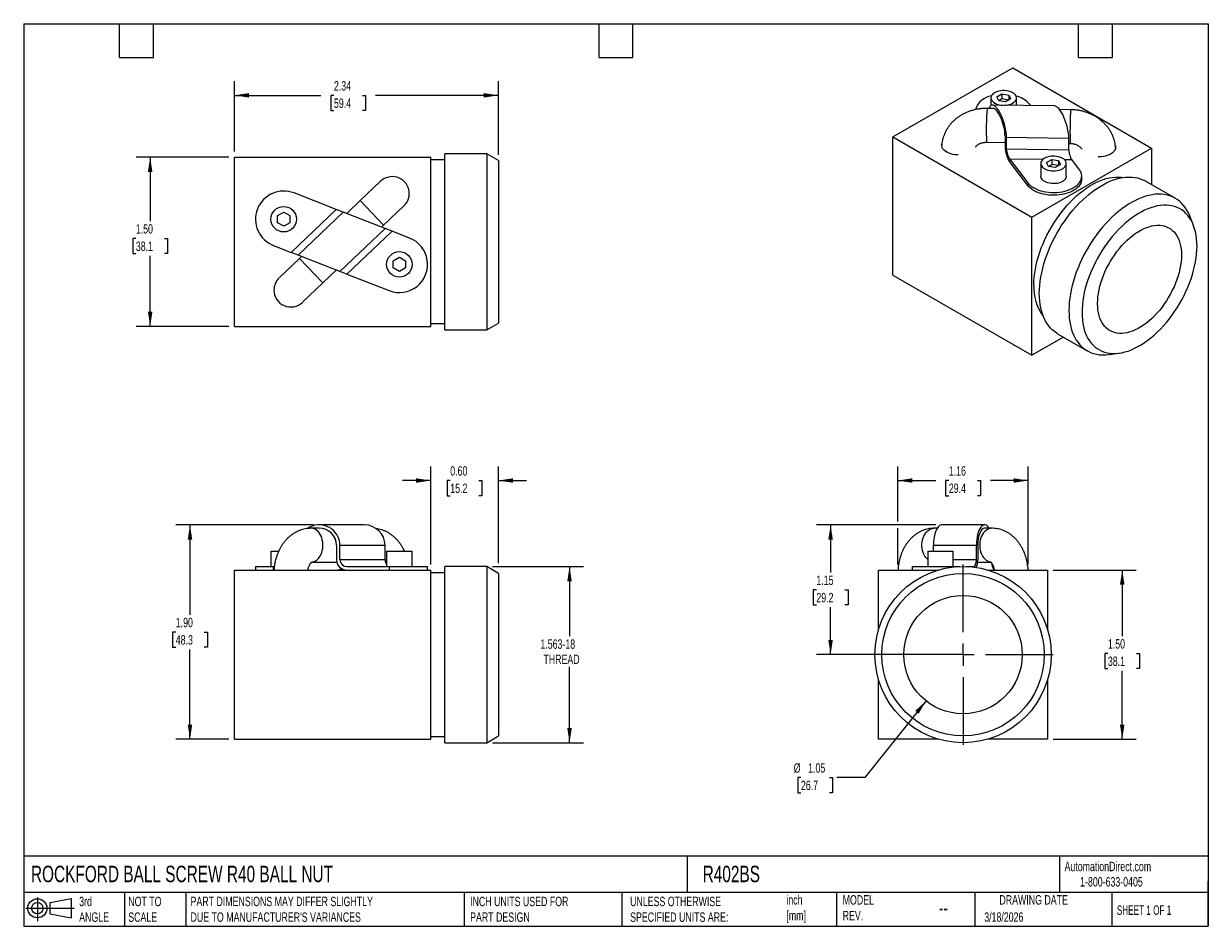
# Model space of a CAD drawing. Header units: inches. Extents: x 0.2 to 10.8, y 0.2 to 8.2.
import ezdxf

# ---------------------------------------------------------------- set-up
doc = ezdxf.new("R2010")
doc.units = ezdxf.units.IN
doc.header["$MEASUREMENT"] = 0
doc.linetypes.add('SLD-Center', pattern=[0.75, 0.6, -0.05, 0.05, -0.05])
doc.linetypes.add('SLD-Solid', pattern=[0])
doc.layers.add('CENTER', color=40, linetype='SLD-Center')
doc.layers.add('SLD-DEFPOINTS', color=7, linetype='Continuous')
doc.layers.add('DIMENSIONS', color=140, linetype='SLD-Solid', lineweight=25)
doc.layers.add('TEXT', color=140, linetype='SLD-Solid', lineweight=25)
doc.styles.add('SLDTEXTSTYLE0', font='TXT', dxfattribs={"width": 0.7})
doc.styles.add('SLDTEXTSTYLE1', font='TXT', dxfattribs={"width": 0.65})
doc.dimstyles.new('SLDDIMSTYLE0', dxfattribs={"dimtxt": 0.084961, "dimasz": 0.13, "dimexe": 0, "dimexo": 0.0625, "dimgap": 0.02124, "dimtad": 0, "dimtih": 1, "dimtoh": 1, "dimrnd": 1e-09, "dimzin": 0, "dimdsep": 46, "dimtxsty": 'SLDTEXTSTYLE0', "dimsah": 1, "dimcen": 0.09, "dimadec": 0, "dimazin": 0, "dimtfac": 1, "dimtmove": 0, "dimatfit": 0, "dimfxl": 0, "dimfrac": 2, "dimtolj": 1, "dimtzin": 12, "dimarcsym": 0})
doc.dimstyles.new('SLDDIMSTYLE1', dxfattribs={"dimtxt": 0.084961, "dimasz": 0.13, "dimexe": 0, "dimexo": 0.0625, "dimgap": 0.02124, "dimtad": 0, "dimtih": 1, "dimtoh": 1, "dimrnd": 1e-09, "dimzin": 12, "dimdsep": 46, "dimtxsty": 'SLDTEXTSTYLE0', "dimsah": 1, "dimcen": 0.09, "dimadec": 0, "dimazin": 3, "dimtfac": 1, "dimtofl": 0, "dimtmove": 0, "dimatfit": 3, "dimfxl": 0, "dimfrac": 2, "dimtolj": 1, "dimtzin": 12, "dimarcsym": 0})
doc.dimstyles.new('SLDDIMSTYLE2', dxfattribs={"dimtxt": 0.084961, "dimasz": 0.13, "dimexe": 0, "dimexo": 0.0625, "dimgap": 0.02124, "dimtad": 0, "dimtih": 1, "dimtoh": 1, "dimrnd": 1e-09, "dimzin": 4, "dimdsep": 46, "dimtxsty": 'SLDTEXTSTYLE0', "dimsah": 1, "dimcen": 0.09, "dimadec": 0, "dimazin": 1, "dimtfac": 1, "dimtofl": 0, "dimtmove": 0, "dimatfit": 3, "dimfxl": 0, "dimfrac": 2, "dimtolj": 1, "dimtzin": 12, "dimarcsym": 0})
doc.dimstyles.new('SLDDIMSTYLE3', dxfattribs={"dimtxt": 0.084961, "dimasz": 0.13, "dimexe": 0, "dimexo": 0.0625, "dimgap": 0.02124, "dimtad": 0, "dimtih": 1, "dimtoh": 1, "dimrnd": 1e-09, "dimzin": 12, "dimdsep": 46, "dimtxsty": 'SLDTEXTSTYLE0', "dimsah": 1, "dimcen": 0, "dimadec": 0, "dimazin": 3, "dimtfac": 1, "dimtofl": 0, "dimtmove": 0, "dimatfit": 3, "dimfxl": 0, "dimfrac": 2, "dimtolj": 1, "dimtzin": 12, "dimarcsym": 0})

# ---------------------------------------------------------------- blocks, each defined once
blk = doc.blocks.new('Block11')
at = {"color": 7, "linetype": 'SLD-Solid', "lineweight": 18}
for p, q in [((0, 0.113), (0.428, 0.113)), ((0.102, 0.209), (0.102, 0)), ((0.216, 0.164), (0.401, 0.198)), ((0.216, 0.063), (0.216, 0.164)), ((0.401, 0.198), (0.401, 0.029)), ((0.216, 0.063), (0.401, 0.029))]:
    blk.add_line(p, q, dxfattribs=at)
for radius in [0.0846, 0.0506]:
    blk.add_circle((0.102, 0.113), radius, dxfattribs=at)
blk = doc.blocks.new('Block12')
at = {"layer": 'SLD-DEFPOINTS'}
blk.add_blockref('Block11', (0, 0), dxfattribs=at)
blk = doc.blocks.new('_D')
at = {"layer": 'DIMENSIONS'}
for p, q in [((3.858, 3.458), (3.858, 4.326)), ((4.458, 3.468), (4.458, 4.326)), ((3.858, 4.201), (3.608, 4.201)), ((4.031, 4.201), (4.003, 4.201)), ((4.003, 4.201), (4.003, 4.066)), ((4.284, 4.201), (4.312, 4.201)), ((4.312, 4.201), (4.312, 4.066)), ((4.458, 4.201), (4.708, 4.201)), ((4.003, 4.066), (4.031, 4.066)), ((4.312, 4.066), (4.284, 4.066))]:
    blk.add_line(p, q, dxfattribs=at)
for points in [[(3.858, 4.201), (3.728, 4.221), (3.728, 4.181)], [(4.458, 4.201), (4.588, 4.181), (4.588, 4.221)]]:
    blk.add_solid(points, dxfattribs=at)
at = {"layer": 'DIMENSIONS', "char_height": 0.0833, "attachment_point": 1, "style": 'SLDTEXTSTYLE0'}
for s, insert in [('0.60', (4.031, 4.328)), ('15.2', (4.031, 4.174))]:
    blk.add_mtext(s, dxfattribs=dict(at, insert=insert))
blk = doc.blocks.new('_D_1')
at = {"layer": 'DIMENSIONS'}
for p, q in [((4.404, 3.438), (5.213, 3.438)), ((5.088, 3.438), (5.088, 2.821)), ((5.088, 1.877), (5.088, 2.551)), ((4.404, 1.877), (5.213, 1.877))]:
    blk.add_line(p, q, dxfattribs=at)
for points in [[(5.088, 3.438), (5.068, 3.308), (5.108, 3.308)], [(5.088, 1.877), (5.108, 2.007), (5.068, 2.007)]]:
    blk.add_solid(points, dxfattribs=at)
at = {"layer": 'DIMENSIONS', "char_height": 0.0833, "attachment_point": 1, "style": 'SLDTEXTSTYLE0'}
for s, insert in [('1.563-18', (4.83, 2.793)), ('THREAD', (4.857, 2.658))]:
    blk.add_mtext(s, dxfattribs=dict(at, insert=insert))
blk = doc.blocks.new('_D_2')
at = {"layer": 'DIMENSIONS'}
for p, q in [((2.818, 3.808), (1.599, 3.808)), ((1.724, 3.808), (1.724, 3.012)), ((1.598, 2.858), (1.569, 2.858)), ((1.569, 2.858), (1.569, 2.723)), ((1.85, 2.858), (1.879, 2.858)), ((1.879, 2.858), (1.879, 2.723)), ((1.569, 2.723), (1.598, 2.723)), ((1.724, 1.908), (1.724, 2.704)), ((1.879, 2.723), (1.85, 2.723)), ((2.068, 1.908), (1.599, 1.908))]:
    blk.add_line(p, q, dxfattribs=at)
for points in [[(1.724, 3.808), (1.704, 3.678), (1.744, 3.678)], [(1.724, 1.908), (1.744, 2.038), (1.704, 2.038)]]:
    blk.add_solid(points, dxfattribs=at)
at = {"layer": 'DIMENSIONS', "char_height": 0.0833, "attachment_point": 1, "style": 'SLDTEXTSTYLE0'}
for s, insert in [('1.90', (1.598, 2.984)), ('48.3', (1.598, 2.83))]:
    blk.add_mtext(s, dxfattribs=dict(at, insert=insert))
blk = doc.blocks.new('_D_3')
at = {"layer": 'DIMENSIONS'}
for p, q in [((8.336, 3.808), (7.277, 3.808)), ((7.402, 3.808), (7.402, 3.387)), ((7.276, 3.233), (7.247, 3.233)), ((7.247, 3.233), (7.247, 3.098)), ((7.528, 3.233), (7.557, 3.233)), ((7.557, 3.233), (7.557, 3.098)), ((7.247, 3.098), (7.276, 3.098)), ((7.402, 2.658), (7.402, 3.079)), ((7.557, 3.098), (7.528, 3.098)), ((8.526, 2.658), (7.277, 2.658))]:
    blk.add_line(p, q, dxfattribs=at)
for points in [[(7.402, 3.808), (7.382, 3.678), (7.422, 3.678)], [(7.402, 2.658), (7.422, 2.788), (7.382, 2.788)]]:
    blk.add_solid(points, dxfattribs=at)
at = {"layer": 'DIMENSIONS', "char_height": 0.0833, "attachment_point": 1, "style": 'SLDTEXTSTYLE0'}
for s, insert in [('1.15', (7.276, 3.359)), ('29.2', (7.276, 3.205))]:
    blk.add_mtext(s, dxfattribs=dict(at, insert=insert))
blk = doc.blocks.new('_D_4')
at = {"layer": 'DIMENSIONS'}
for p, q in [((9.376, 3.408), (10.112, 3.408)), ((9.987, 3.408), (9.987, 2.823)), ((9.86, 2.669), (9.832, 2.669)), ((9.832, 2.669), (9.832, 2.534)), ((10.113, 2.669), (10.141, 2.669)), ((10.141, 2.669), (10.141, 2.534)), ((9.832, 2.534), (9.86, 2.534)), ((10.141, 2.534), (10.113, 2.534)), ((9.987, 1.908), (9.987, 2.515)), ((9.376, 1.908), (10.112, 1.908))]:
    blk.add_line(p, q, dxfattribs=at)
for points in [[(9.987, 3.408), (9.967, 3.278), (10.007, 3.278)], [(9.987, 1.908), (10.007, 2.038), (9.967, 2.038)]]:
    blk.add_solid(points, dxfattribs=at)
at = {"layer": 'DIMENSIONS', "char_height": 0.0833, "attachment_point": 1, "style": 'SLDTEXTSTYLE0'}
for s, insert in [('1.50', (9.86, 2.795)), ('38.1', (9.86, 2.641))]:
    blk.add_mtext(s, dxfattribs=dict(at, insert=insert))
blk = doc.blocks.new('_D_5')
at = {"layer": 'DIMENSIONS'}
for p, q in [((8.248, 2.248), (7.706, 1.569)), ((7.139, 1.569), (7.111, 1.569)), ((7.111, 1.569), (7.111, 1.434)), ((7.392, 1.569), (7.42, 1.569)), ((7.42, 1.569), (7.42, 1.434)), ((7.706, 1.569), (7.456, 1.569)), ((7.111, 1.434), (7.139, 1.434)), ((7.42, 1.434), (7.392, 1.434))]:
    blk.add_line(p, q, dxfattribs=at)
blk.add_solid([(8.248, 2.248), (8.152, 2.159), (8.183, 2.134)], dxfattribs=at)
at = {"layer": 'DIMENSIONS', "char_height": 0.0833, "attachment_point": 1, "style": 'SLDTEXTSTYLE0'}
for s, insert in [('%%c', (7.075, 1.695)), ('1.05', (7.203, 1.695)), ('26.7', (7.139, 1.541))]:
    blk.add_mtext(s, dxfattribs=dict(at, insert=insert))
blk = doc.blocks.new('_D_6')
at = {"layer": 'DIMENSIONS'}
for p, q in [((7.998, 3.838), (7.998, 4.326)), ((9.154, 3.458), (9.154, 4.326)), ((7.998, 4.201), (8.335, 4.201)), ((8.45, 4.201), (8.422, 4.201)), ((8.422, 4.201), (8.422, 4.066)), ((8.703, 4.201), (8.731, 4.201)), ((8.731, 4.201), (8.731, 4.066)), ((9.154, 4.201), (8.818, 4.201)), ((8.422, 4.066), (8.45, 4.066)), ((8.731, 4.066), (8.703, 4.066)), ((7.998, 3.458), (7.998, 3.778))]:
    blk.add_line(p, q, dxfattribs=at)
for points in [[(7.998, 4.201), (8.128, 4.181), (8.128, 4.221)], [(9.154, 4.201), (9.024, 4.221), (9.024, 4.181)]]:
    blk.add_solid(points, dxfattribs=at)
at = {"layer": 'DIMENSIONS', "char_height": 0.0833, "attachment_point": 1, "style": 'SLDTEXTSTYLE0'}
for s, insert in [('1.16', (8.45, 4.328)), ('29.4', (8.45, 4.174))]:
    blk.add_mtext(s, dxfattribs=dict(at, insert=insert))
blk = doc.blocks.new('SW_CENTERMARKSYMBOL_0')
at = {"layer": 'CENTER', "color": 0}
for p, q in [((0, 0.2), (0, 0.8805)), ((-0.2, 0), (-0.8805, 0)), ((0, 0), (-0.1, 0)), ((0, 0), (0, 0.1)), ((0, 0), (0, -0.1)), ((0, 0), (0.1, 0)), ((0.2, 0), (0.8805, 0)), ((0, -0.2), (0, -0.8805))]:
    blk.add_line(p, q, dxfattribs=at)
blk = doc.blocks.new('_D_7')
at = {"layer": 'DIMENSIONS'}
for p, q in [((2.068, 7.067), (1.246, 7.067)), ((1.371, 7.067), (1.371, 6.501)), ((1.244, 6.347), (1.216, 6.347)), ((1.216, 6.347), (1.216, 6.212)), ((1.497, 6.347), (1.525, 6.347)), ((1.525, 6.347), (1.525, 6.212)), ((1.216, 6.212), (1.244, 6.212)), ((1.525, 6.212), (1.497, 6.212)), ((1.371, 5.567), (1.371, 6.193)), ((2.068, 5.567), (1.246, 5.567))]:
    blk.add_line(p, q, dxfattribs=at)
for points in [[(1.371, 7.067), (1.351, 6.937), (1.391, 6.937)], [(1.371, 5.567), (1.391, 5.697), (1.351, 5.697)]]:
    blk.add_solid(points, dxfattribs=at)
at = {"layer": 'DIMENSIONS', "char_height": 0.0833, "attachment_point": 1, "style": 'SLDTEXTSTYLE0'}
for s, insert in [('1.50', (1.244, 6.473)), ('38.1', (1.244, 6.319))]:
    blk.add_mtext(s, dxfattribs=dict(at, insert=insert))
blk = doc.blocks.new('_D_8')
at = {"layer": 'DIMENSIONS'}
for p, q in [((2.118, 7.117), (2.118, 7.74)), ((4.458, 7.088), (4.458, 7.74)), ((2.118, 7.615), (2.885, 7.615)), ((3, 7.615), (2.972, 7.615)), ((2.972, 7.615), (2.972, 7.48)), ((3.253, 7.615), (3.281, 7.615)), ((3.281, 7.615), (3.281, 7.48)), ((4.458, 7.615), (3.368, 7.615)), ((2.972, 7.48), (3, 7.48)), ((3.281, 7.48), (3.253, 7.48))]:
    blk.add_line(p, q, dxfattribs=at)
for points in [[(2.118, 7.615), (2.248, 7.595), (2.248, 7.635)], [(4.458, 7.615), (4.328, 7.635), (4.328, 7.595)]]:
    blk.add_solid(points, dxfattribs=at)
at = {"layer": 'DIMENSIONS', "char_height": 0.0833, "attachment_point": 1, "style": 'SLDTEXTSTYLE0'}
for s, insert in [('2.34', (3, 7.741)), ('59.4', (3, 7.587))]:
    blk.add_mtext(s, dxfattribs=dict(at, insert=insert))

msp = doc.modelspace()

# ---------------------------------------------------------------- linework, layer by layer
for p, q in [((7.955, 7.246), (9.016, 7.858)), ((9.016, 7.858), (10.246, 7.148)), ((8.823, 7.592), (8.823, 7.525)), ((8.875, 7.602), (8.92, 7.627)), ((8.892, 7.566), (8.875, 7.602)), ((8.92, 7.583), (8.892, 7.566)), ((8.953, 7.557), (8.892, 7.566)), ((8.92, 7.627), (8.981, 7.618)), ((8.92, 7.627), (8.92, 7.583)), ((8.981, 7.573), (8.92, 7.583)), ((8.997, 7.583), (8.953, 7.557)), ((8.981, 7.618), (8.997, 7.583)), ((8.981, 7.618), (8.981, 7.573)), ((9.049, 7.525), (9.049, 7.592)), ((8.843, 7.498), (8.789, 7.499)), ((9.387, 7.521), (8.835, 7.529)), ((9.176, 7.524), (9.165, 7.537)), ((9.53, 7.488), (9.431, 7.49)), ((7.955, 7.246), (9.186, 6.536)), ((7.955, 6.021), (7.955, 7.246)), ((8.948, 7.26), (8.948, 7.154)), ((8.784, 7.199), (8.948, 7.197)), ((8.961, 7.137), (8.961, 7.243)), ((8.961, 7.243), (9.513, 7.235)), ((9.186, 6.536), (10.246, 7.148)), ((9.513, 7.129), (9.513, 7.235)), ((9.513, 7.189), (9.526, 7.189)), ((10.246, 7.148), (10.246, 6.824)), ((2.118, 5.567), (2.118, 7.067)), ((2.118, 7.067), (3.858, 7.067)), ((3.858, 5.567), (3.858, 7.067)), ((3.983, 7.042), (3.858, 7.042)), ((4.354, 7.098), (3.983, 7.098)), ((3.983, 5.537), (3.983, 7.098)), ((4.458, 7.038), (4.354, 7.098)), ((4.354, 7.098), (4.354, 5.537)), ((4.458, 7.038), (4.458, 5.597)), ((9.513, 7.129), (8.961, 7.137)), ((8.988, 7.053), (9.149, 6.84)), ((8.988, 7.053), (9.286, 7.048)), ((9.317, 7.02), (9.362, 7.046)), ((9.362, 7.046), (9.423, 7.036)), ((9.362, 7.046), (9.362, 7.001)), ((9.423, 7.036), (9.439, 7.001)), ((9.423, 7.036), (9.423, 6.992)), ((9.474, 7.046), (9.54, 7.045)), ((9.607, 6.956), (9.54, 7.045)), ((9.149, 6.815), (8.988, 7.028)), ((9.265, 7.011), (9.265, 6.898)), ((9.333, 6.985), (9.317, 7.02)), ((9.333, 6.985), (9.362, 7.001)), ((9.394, 6.975), (9.333, 6.985)), ((9.423, 6.992), (9.362, 7.001)), ((9.439, 7.001), (9.394, 6.975)), ((9.491, 6.898), (9.491, 7.011)), ((3.413, 6.853), (3.233, 6.682)), ((9.149, 6.84), (9.149, 6.815)), ((9.628, 6.873), (9.628, 6.898)), ((10.457, 6.703), (10.194, 6.854)), ((3.021, 6.604), (2.646, 6.75)), ((3.233, 6.682), (3.113, 6.568)), ((3.233, 6.682), (3.337, 6.573)), ((3.44, 6.464), (3.62, 6.635)), ((2.501, 6.549), (2.555, 6.58)), ((2.501, 6.486), (2.501, 6.549)), ((2.555, 6.58), (2.61, 6.549)), ((2.61, 6.549), (2.61, 6.486)), ((3.021, 6.604), (2.621, 6.223)), ((3.083, 6.58), (2.682, 6.199)), ((3.083, 6.58), (3.021, 6.604)), ((3.453, 6.435), (3.083, 6.58)), ((3.337, 6.573), (3.44, 6.464)), ((9.186, 5.311), (9.186, 6.536)), ((10.616, 6.469), (10.582, 6.552)), ((2.555, 6.454), (2.501, 6.486)), ((2.61, 6.486), (2.555, 6.454)), ((3.053, 6.055), (3.453, 6.435)), ((3.115, 6.031), (3.515, 6.411)), ((3.422, 6.447), (3.44, 6.464)), ((3.515, 6.411), (3.453, 6.435)), ((3.671, 6.35), (3.515, 6.411)), ((2.464, 6.284), (2.621, 6.223)), ((2.682, 6.199), (2.621, 6.223)), ((3.053, 6.055), (2.682, 6.199)), ((2.695, 6.17), (2.516, 5.999)), ((2.713, 6.187), (2.695, 6.17)), ((2.902, 5.953), (2.695, 6.17)), ((3.525, 6.149), (3.58, 6.18)), ((3.525, 6.086), (3.525, 6.149)), ((3.58, 6.18), (3.635, 6.149)), ((3.635, 6.149), (3.635, 6.086)), ((2.902, 5.953), (3.022, 6.067)), ((3.115, 6.031), (3.053, 6.055)), ((3.115, 6.031), (3.489, 5.884)), ((3.58, 6.054), (3.525, 6.086)), ((3.635, 6.086), (3.58, 6.054)), ((7.955, 6.021), (9.186, 5.311)), ((2.722, 5.782), (2.902, 5.953)), ((2.118, 5.567), (3.858, 5.567)), ((3.858, 5.592), (3.983, 5.592)), ((4.354, 5.537), (4.458, 5.597)), ((3.983, 5.537), (4.354, 5.537)), ((9.466, 5.473), (9.186, 5.311)), ((9.414, 5.502), (9.676, 5.351)), ((9.87, 5.318), (9.958, 5.33)), ((3.268, 3.808), (2.868, 3.808)), ((8.767, 3.808), (8.386, 3.808)), ((2.868, 3.778), (2.799, 3.778)), ((8.346, 3.778), (8.321, 3.778)), ((8.832, 3.778), (8.767, 3.778)), ((2.442, 3.576), (2.442, 3.438)), ((2.442, 3.576), (2.499, 3.576)), ((2.499, 3.576), (2.51, 3.576)), ((3.022, 3.628), (3.022, 3.498)), ((3.053, 3.498), (3.053, 3.628)), ((3.053, 3.628), (3.453, 3.628)), ((3.453, 3.498), (3.453, 3.628)), ((3.467, 3.576), (3.467, 3.438)), ((3.467, 3.576), (3.693, 3.576)), ((3.693, 3.438), (3.693, 3.576)), ((8.263, 3.576), (8.263, 3.438)), ((8.263, 3.576), (8.489, 3.576)), ((8.314, 3.628), (8.694, 3.628)), ((8.314, 3.576), (8.314, 3.628)), ((8.489, 3.438), (8.489, 3.576)), ((8.694, 3.498), (8.694, 3.628)), ((8.706, 3.628), (8.706, 3.498)), ((2.803, 3.478), (3.024, 3.478)), ((3.453, 3.498), (3.053, 3.498)), ((8.694, 3.498), (8.489, 3.498)), ((8.705, 3.478), (8.823, 3.478)), ((2.118, 1.908), (2.118, 3.408)), ((2.118, 3.408), (3.858, 3.408)), ((2.305, 3.438), (2.305, 3.408)), ((2.305, 3.438), (2.464, 3.438)), ((2.464, 3.408), (2.464, 3.438)), ((2.464, 3.438), (2.471, 3.438)), ((3.115, 3.438), (3.489, 3.438)), ((3.489, 3.438), (3.489, 3.408)), ((3.489, 3.438), (3.83, 3.438)), ((3.83, 3.408), (3.83, 3.438)), ((3.858, 1.908), (3.858, 3.408)), ((3.983, 3.383), (3.858, 3.383)), ((4.354, 3.438), (3.983, 3.438)), ((3.983, 2.658), (3.983, 3.438)), ((4.458, 3.378), (4.354, 3.438)), ((4.354, 3.438), (4.354, 2.658)), ((4.458, 3.378), (4.458, 1.937)), ((7.826, 2.874), (7.826, 3.408)), ((7.826, 3.408), (8.36, 3.408)), ((8.126, 3.438), (8.126, 3.408)), ((8.126, 3.438), (8.548, 3.438)), ((8.604, 3.438), (8.609, 3.438)), ((8.609, 3.438), (8.67, 3.438)), ((8.609, 3.437), (8.609, 3.438)), ((8.792, 3.408), (9.326, 3.408)), ((9.326, 3.408), (9.326, 2.874)), ((3.983, 1.877), (3.983, 2.658)), ((4.354, 2.658), (4.354, 1.877)), ((7.826, 1.908), (7.826, 2.442)), ((9.326, 2.442), (9.326, 1.908)), ((2.118, 1.908), (3.858, 1.908)), ((3.858, 1.933), (3.983, 1.933)), ((4.354, 1.877), (4.458, 1.937)), ((8.36, 1.908), (7.826, 1.908)), ((9.326, 1.908), (8.792, 1.908)), ((3.983, 1.877), (4.354, 1.877))]:
    msp.add_line(p, q)
at = {"flags": 128}
for points in [[(8.941, 7.527), (8.954, 7.528), (8.97, 7.53), (8.985, 7.533), (8.999, 7.538), (9.012, 7.544), (9.024, 7.551), (9.033, 7.559), (9.041, 7.567), (9.046, 7.576), (9.049, 7.585), (9.049, 7.595), (9.047, 7.604), (9.043, 7.614), (9.037, 7.622), (9.028, 7.63), (9.017, 7.638), (9.005, 7.644), (8.991, 7.649), (8.976, 7.653), (8.96, 7.656), (8.944, 7.657), (8.927, 7.657), (8.911, 7.656), (8.895, 7.653), (8.88, 7.649), (8.867, 7.644), (8.855, 7.637), (8.844, 7.63), (8.836, 7.622), (8.829, 7.613), (8.825, 7.604), (8.823, 7.594), (8.824, 7.585), (8.827, 7.575), (8.827, 7.575)], [(8.534, 7.087), (8.522, 7.087), (8.504, 7.089), (8.486, 7.092), (8.468, 7.096), (8.452, 7.102), (8.437, 7.108), (8.424, 7.116), (8.412, 7.125), (8.403, 7.134), (8.395, 7.144), (8.39, 7.154), (8.387, 7.165), (8.386, 7.176), (8.387, 7.183)], [(9.926, 7.169), (9.927, 7.163), (9.928, 7.153), (9.926, 7.142), (9.922, 7.131), (9.916, 7.121), (9.907, 7.111), (9.897, 7.102), (9.884, 7.094), (9.87, 7.087), (9.854, 7.081), (9.838, 7.076), (9.82, 7.072), (9.802, 7.07), (9.783, 7.069), (9.773, 7.069)], [(9.298, 7.057), (9.287, 7.05), (9.279, 7.042), (9.272, 7.033), (9.267, 7.024), (9.265, 7.014), (9.266, 7.005), (9.268, 6.995), (9.273, 6.986), (9.281, 6.978), (9.29, 6.97), (9.301, 6.963), (9.314, 6.957), (9.328, 6.952), (9.344, 6.949), (9.36, 6.946), (9.376, 6.945), (9.393, 6.946), (9.409, 6.948), (9.424, 6.951), (9.439, 6.956), (9.452, 6.961), (9.464, 6.968), (9.473, 6.976), (9.481, 6.984), (9.487, 6.993), (9.49, 7.002), (9.491, 7.012), (9.49, 7.021), (9.486, 7.031), (9.48, 7.039), (9.471, 7.048), (9.461, 7.055), (9.449, 7.062), (9.435, 7.067), (9.42, 7.071), (9.405, 7.074), (9.388, 7.076), (9.372, 7.076), (9.356, 7.075), (9.34, 7.072), (9.325, 7.068), (9.311, 7.063), (9.298, 7.057)], [(9.149, 6.84), (9.16, 6.827), (9.173, 6.815), (9.188, 6.804), (9.205, 6.794), (9.224, 6.785), (9.244, 6.776), (9.265, 6.769), (9.287, 6.764), (9.31, 6.759), (9.334, 6.756), (9.359, 6.754), (9.383, 6.754), (9.408, 6.755), (9.432, 6.757), (9.456, 6.761), (9.479, 6.766), (9.5, 6.772), (9.521, 6.78), (9.541, 6.788), (9.558, 6.798), (9.575, 6.809), (9.589, 6.82), (9.601, 6.833), (9.611, 6.845), (9.619, 6.859), (9.624, 6.873), (9.627, 6.887), (9.628, 6.901), (9.626, 6.915), (9.622, 6.929), (9.616, 6.943), (9.607, 6.956)], [(9.628, 6.873), (9.627, 6.862), (9.624, 6.848), (9.619, 6.834), (9.611, 6.821), (9.601, 6.808), (9.589, 6.796), (9.575, 6.784), (9.558, 6.774), (9.541, 6.764), (9.521, 6.755), (9.5, 6.748), (9.479, 6.741), (9.456, 6.736), (9.432, 6.733), (9.408, 6.73), (9.383, 6.729), (9.359, 6.73), (9.334, 6.731), (9.31, 6.735), (9.287, 6.739), (9.265, 6.745), (9.244, 6.752), (9.224, 6.76), (9.205, 6.769), (9.188, 6.78), (9.173, 6.791), (9.16, 6.803), (9.149, 6.815)], [(9.203, 5.933), (9.204, 5.968), (9.207, 6.003), (9.211, 6.039), (9.217, 6.075), (9.224, 6.112), (9.233, 6.15), (9.244, 6.187), (9.256, 6.225), (9.269, 6.263), (9.285, 6.3), (9.301, 6.338), (9.319, 6.375), (9.338, 6.412), (9.359, 6.448), (9.38, 6.483), (9.403, 6.517), (9.427, 6.551), (9.451, 6.583), (9.477, 6.615), (9.503, 6.645), (9.53, 6.674), (9.557, 6.701), (9.586, 6.727), (9.614, 6.751), (9.643, 6.773), (9.672, 6.794), (9.701, 6.813), (9.731, 6.83), (9.76, 6.844), (9.789, 6.857), (9.818, 6.868), (9.846, 6.877), (9.874, 6.884), (9.902, 6.888), (9.929, 6.891), (9.955, 6.891), (9.981, 6.889), (9.997, 6.887)], [(9.252, 5.86), (9.253, 5.895), (9.256, 5.931), (9.26, 5.968), (9.265, 6.005), (9.273, 6.043), (9.282, 6.082), (9.292, 6.121), (9.304, 6.159), (9.318, 6.198), (9.333, 6.237), (9.349, 6.276), (9.367, 6.314), (9.386, 6.352), (9.406, 6.39), (9.428, 6.427), (9.45, 6.463), (9.474, 6.498), (9.498, 6.532), (9.524, 6.566), (9.55, 6.598), (9.577, 6.628), (9.605, 6.658), (9.634, 6.686), (9.663, 6.713), (9.692, 6.737), (9.722, 6.761), (9.752, 6.782), (9.782, 6.802), (9.812, 6.82), (9.842, 6.836), (9.872, 6.85), (9.902, 6.862), (9.931, 6.872), (9.96, 6.88), (9.989, 6.886), (10.017, 6.889), (10.045, 6.891), (10.071, 6.89), (10.097, 6.888), (10.123, 6.883), (10.147, 6.876), (10.17, 6.867), (10.192, 6.856), (10.194, 6.854)], [(9.491, 6.898), (9.49, 6.89), (9.487, 6.88), (9.481, 6.871), (9.473, 6.863), (9.464, 6.855), (9.452, 6.849), (9.439, 6.843), (9.424, 6.838), (9.409, 6.835), (9.393, 6.833), (9.376, 6.833), (9.36, 6.834), (9.344, 6.836), (9.328, 6.839), (9.314, 6.844), (9.301, 6.85), (9.29, 6.857), (9.281, 6.865), (9.273, 6.874), (9.268, 6.883), (9.266, 6.892), (9.265, 6.898)], [(10.582, 6.552), (10.573, 6.573), (10.56, 6.597), (10.546, 6.62), (10.53, 6.64), (10.513, 6.659), (10.495, 6.676), (10.475, 6.691), (10.454, 6.704), (10.432, 6.715), (10.409, 6.724), (10.385, 6.731), (10.36, 6.736), (10.334, 6.739), (10.307, 6.739), (10.28, 6.738), (10.251, 6.734), (10.223, 6.728), (10.194, 6.72), (10.164, 6.71), (10.134, 6.698), (10.104, 6.684), (10.074, 6.668), (10.044, 6.651), (10.014, 6.631), (9.984, 6.609), (9.954, 6.586), (9.925, 6.561), (9.896, 6.535), (9.868, 6.506), (9.84, 6.477), (9.813, 6.446), (9.786, 6.414), (9.761, 6.381), (9.736, 6.347), (9.713, 6.311), (9.69, 6.275), (9.668, 6.238), (9.648, 6.201), (9.629, 6.163), (9.611, 6.124), (9.595, 6.086), (9.58, 6.047), (9.567, 6.008), (9.555, 5.969), (9.544, 5.93), (9.535, 5.892), (9.528, 5.854), (9.522, 5.817), (9.518, 5.78), (9.516, 5.744), (9.515, 5.708)], [(10.65, 6.279), (10.649, 6.312), (10.646, 6.344), (10.642, 6.375), (10.636, 6.404), (10.629, 6.432), (10.62, 6.459), (10.609, 6.484), (10.597, 6.508), (10.584, 6.53), (10.569, 6.55), (10.552, 6.568), (10.535, 6.585), (10.515, 6.599), (10.495, 6.611), (10.474, 6.622), (10.451, 6.63), (10.428, 6.636), (10.403, 6.64), (10.378, 6.642), (10.352, 6.642), (10.325, 6.639), (10.298, 6.635), (10.27, 6.628), (10.241, 6.619), (10.213, 6.609), (10.184, 6.596), (10.155, 6.581), (10.126, 6.564), (10.097, 6.545), (10.068, 6.525), (10.039, 6.503), (10.011, 6.479), (9.983, 6.453), (9.955, 6.426), (9.928, 6.397), (9.902, 6.367), (9.877, 6.336), (9.853, 6.304), (9.829, 6.271), (9.806, 6.236), (9.785, 6.201), (9.765, 6.166), (9.746, 6.129), (9.728, 6.092), (9.712, 6.055), (9.697, 6.018), (9.683, 5.98), (9.671, 5.943), (9.66, 5.905), (9.651, 5.868), (9.644, 5.831), (9.638, 5.795), (9.634, 5.759), (9.631, 5.724), (9.631, 5.69), (9.631, 5.657), (9.634, 5.625), (9.638, 5.594), (9.644, 5.565), (9.651, 5.536), (9.66, 5.51), (9.671, 5.484), (9.683, 5.461), (9.697, 5.439), (9.712, 5.419), (9.728, 5.401), (9.746, 5.384), (9.765, 5.37), (9.785, 5.358), (9.806, 5.347), (9.829, 5.339), (9.853, 5.333), (9.877, 5.329), (9.902, 5.327), (9.928, 5.327), (9.955, 5.329), (9.983, 5.334), (10.011, 5.341), (10.039, 5.349), (10.068, 5.36), (10.097, 5.373), (10.126, 5.388), (10.155, 5.405), (10.184, 5.423), (10.213, 5.444), (10.241, 5.466), (10.27, 5.49), (10.298, 5.516), (10.325, 5.543), (10.352, 5.571), (10.378, 5.601), (10.403, 5.632), (10.428, 5.665), (10.451, 5.698), (10.474, 5.732), (10.495, 5.767), (10.515, 5.803), (10.535, 5.84), (10.552, 5.877), (10.569, 5.914), (10.584, 5.951), (10.597, 5.989), (10.609, 6.026), (10.62, 6.064), (10.629, 6.101), (10.636, 6.138), (10.642, 6.174), (10.646, 6.21), (10.649, 6.244), (10.65, 6.279)], [(9.769, 5.77), (9.77, 5.799), (9.772, 5.829), (9.776, 5.86), (9.782, 5.891), (9.789, 5.923), (9.798, 5.954), (9.809, 5.986), (9.821, 6.018), (9.834, 6.05), (9.849, 6.082), (9.865, 6.113), (9.882, 6.144), (9.9, 6.173), (9.92, 6.202), (9.94, 6.23), (9.962, 6.257), (9.984, 6.283), (10.007, 6.307), (10.03, 6.33), (10.054, 6.352), (10.078, 6.371), (10.103, 6.39), (10.128, 6.406), (10.153, 6.42), (10.177, 6.432), (10.202, 6.443), (10.226, 6.451), (10.25, 6.457), (10.274, 6.461), (10.296, 6.463), (10.319, 6.463), (10.34, 6.461), (10.36, 6.457), (10.38, 6.45), (10.398, 6.442), (10.415, 6.431), (10.431, 6.418), (10.446, 6.404), (10.46, 6.387), (10.471, 6.369), (10.482, 6.349), (10.491, 6.327), (10.498, 6.304), (10.504, 6.28), (10.508, 6.254), (10.511, 6.227), (10.511, 6.199), (10.511, 6.17), (10.508, 6.14), (10.504, 6.109), (10.498, 6.078), (10.491, 6.046), (10.482, 6.014), (10.471, 5.982), (10.46, 5.95), (10.446, 5.918), (10.431, 5.887), (10.415, 5.856), (10.398, 5.825), (10.38, 5.795), (10.36, 5.766), (10.34, 5.738), (10.319, 5.711), (10.296, 5.686), (10.274, 5.661), (10.25, 5.638), (10.226, 5.617), (10.202, 5.597), (10.177, 5.579), (10.153, 5.563), (10.128, 5.549), (10.103, 5.536), (10.078, 5.526), (10.054, 5.518), (10.03, 5.511), (10.007, 5.507), (9.984, 5.505), (9.962, 5.505), (9.94, 5.508), (9.92, 5.512), (9.9, 5.519), (9.882, 5.527), (9.865, 5.538), (9.849, 5.551), (9.834, 5.565), (9.821, 5.582), (9.809, 5.6), (9.798, 5.62), (9.789, 5.641), (9.782, 5.664), (9.776, 5.689), (9.772, 5.715), (9.77, 5.742), (9.769, 5.77)], [(9.414, 5.502), (9.406, 5.507), (9.386, 5.521), (9.367, 5.537), (9.349, 5.555), (9.333, 5.575), (9.318, 5.597), (9.304, 5.62), (9.292, 5.645), (9.282, 5.671), (9.273, 5.7), (9.265, 5.729), (9.26, 5.76), (9.256, 5.792), (9.253, 5.825), (9.252, 5.86)], [(9.515, 5.708), (9.516, 5.674), (9.518, 5.641), (9.522, 5.609), (9.528, 5.578), (9.535, 5.548), (9.544, 5.52), (9.555, 5.493), (9.567, 5.468), (9.58, 5.445), (9.595, 5.423), (9.611, 5.404), (9.629, 5.386), (9.648, 5.37), (9.668, 5.356), (9.69, 5.344), (9.713, 5.334), (9.736, 5.326), (9.761, 5.32), (9.786, 5.316), (9.813, 5.314), (9.84, 5.315), (9.868, 5.318), (9.87, 5.318)], [(2.804, 3.478), (2.812, 3.479), (2.825, 3.482), (2.837, 3.488), (2.849, 3.496), (2.86, 3.506), (2.87, 3.518), (2.878, 3.532), (2.886, 3.547), (2.892, 3.564), (2.897, 3.581), (2.9, 3.6), (2.902, 3.618), (2.902, 3.637), (2.9, 3.656), (2.897, 3.674), (2.892, 3.692), (2.886, 3.708), (2.878, 3.723), (2.87, 3.737), (2.86, 3.749), (2.849, 3.759), (2.837, 3.767), (2.825, 3.773), (2.812, 3.777), (2.799, 3.778), (2.799, 3.778)], [(8.263, 3.5), (8.257, 3.506), (8.246, 3.518), (8.237, 3.532), (8.229, 3.547), (8.222, 3.564), (8.217, 3.581), (8.214, 3.6), (8.212, 3.618), (8.212, 3.637), (8.214, 3.656), (8.217, 3.674), (8.222, 3.692), (8.229, 3.708), (8.237, 3.723), (8.246, 3.737), (8.257, 3.749), (8.268, 3.759), (8.281, 3.767), (8.294, 3.773), (8.307, 3.777), (8.321, 3.778)], [(8.832, 3.778), (8.818, 3.777), (8.805, 3.773), (8.792, 3.767), (8.78, 3.759), (8.768, 3.749), (8.758, 3.737), (8.748, 3.723), (8.74, 3.708), (8.734, 3.692), (8.729, 3.674), (8.725, 3.656), (8.724, 3.637), (8.724, 3.618), (8.725, 3.6), (8.729, 3.581), (8.734, 3.564), (8.74, 3.547), (8.748, 3.532), (8.758, 3.518), (8.768, 3.506), (8.78, 3.496), (8.792, 3.488), (8.805, 3.482), (8.818, 3.479), (8.821, 3.478)]]:
    msp.add_lwpolyline(points, dxfattribs=at)
for centre, radius in [((2.555, 6.517), 0.113), ((3.58, 6.117), 0.113), ((8.576, 2.658), 0.781), ((8.576, 2.658), 0.72), ((8.576, 2.658), 0.525)]:
    msp.add_circle(centre, radius)
for centre, radius, start, end in [((8.85, 7.441), 0.17, 97.6365, 163.4439), ((8.922, 7.645), 0.118, 216.1768, 271.9324), ((8.993, 7.385), 0.23, 41.3604, 76.745), ((11.562, 7.309), 2.78, 176.0782, 182.2644), ((12.854, 7.298), 3.33, 177.199, 181.8885), ((9.702, 7.461), 0.174, 170.9424, 180.0369), ((3.518, 6.745), 0.15, 313.2209, 133.9084), ((2.555, 6.517), 0.25, 68.6763, 248.6763), ((3.58, 6.117), 0.25, 248.6763, 68.6763), ((2.618, 5.889), 0.15, 133.5646, 180), ((2.618, 5.889), 0.15, 180, 313.5646), ((9.629, 5.912), 0.426, 177.1207, 216.6656)]:
    msp.add_arc(centre, radius, start, end)
for centre, major_axis, ratio, start_param, end_param in [((8.881, 7.348), (-0.053, 0.18), 0.334283, 3.994297, 6.76633), ((8.881, 7.348), (-0.044, 0.15), 0.334283, 3.994297, 6.180644), ((9.433, 7.34), (-0.053, 0.18), 0.334283, 3.994297, 6.180644), ((8.988, 7.102), (-0.0263, 0.0899), 0.334283, 0.852704, 2.423501), ((8.988, 7.102), (-0.0175, 0.0599), 0.334283, 0.852704, 2.423501), ((9.54, 7.094), (-0.0175, 0.0599), 0.334283, 0.852704, 2.423501), ((2.868, 3.628), (0.185, 0), 0.972026, 0, 2.180483), ((3.268, 3.628), (0.185, 0), 0.972026, 0, 1.570796), ((8.386, 3.628), (0, 0.18), 0.401594, 0, 1.570796), ((8.767, 3.628), (0, 0.18), 0.401594, 5.6975, 7.853982), ((2.868, 3.628), (0.154, 0), 0.972026, 0, 1.570796), ((8.767, 3.628), (0, 0.15), 0.401594, 0, 1.570796), ((3.115, 3.498), (0.0926, 0), 0.972026, 3.141593, 4.712389), ((3.115, 3.498), (0.0617, 0), 0.972026, 3.141593, 4.712389), ((3.515, 3.498), (0.0617, 0), 0.972026, 3.141593, 3.831307), ((8.67, 3.498), (0, 0.06), 0.401594, 3.141593, 4.712389), ((8.67, 3.498), (0, 0.09), 0.401594, 3.84943, 4.712389), ((8.863, 3.498), (0, 0.09), 0.401594, 1.862186, 2.810553), ((3.021, 3.498), (0.0926, 0), 0.972026, 4.712389, 5.242904)]:
    msp.add_ellipse(centre, major_axis=major_axis, ratio=ratio, start_param=start_param, end_param=end_param)
for points, knots in [([(8.789, 7.499), (8.783, 7.499), (8.767, 7.499), (8.741, 7.498), (8.712, 7.494), (8.683, 7.489), (8.655, 7.481), (8.627, 7.472), (8.6, 7.461), (8.575, 7.448), (8.55, 7.434), (8.527, 7.418), (8.505, 7.4), (8.484, 7.381), (8.466, 7.361), (8.449, 7.339), (8.434, 7.317), (8.421, 7.293), (8.41, 7.269), (8.401, 7.244), (8.394, 7.219), (8.389, 7.194), (8.388, 7.177), (8.387, 7.169)], [0, 0, 0, 0, 0.030248, 0.079862, 0.129524, 0.179214, 0.228919, 0.278619, 0.328289, 0.377898, 0.427409, 0.47678, 0.525966, 0.574925, 0.62362, 0.672022, 0.720112, 0.767884, 0.815345, 0.862514, 0.909421, 0.956108, 1, 1, 1, 1]), ([(9.927, 7.152), (9.927, 7.16), (9.925, 7.176), (9.921, 7.201), (9.914, 7.226), (9.905, 7.25), (9.895, 7.274), (9.882, 7.297), (9.868, 7.32), (9.852, 7.341), (9.834, 7.361), (9.814, 7.38), (9.793, 7.398), (9.77, 7.415), (9.747, 7.43), (9.721, 7.443), (9.695, 7.455), (9.668, 7.465), (9.64, 7.474), (9.612, 7.48), (9.583, 7.485), (9.556, 7.488), (9.538, 7.488), (9.53, 7.488)], [0, 0, 0, 0, 0.041332, 0.087959, 0.134645, 0.181446, 0.228411, 0.275583, 0.322997, 0.370677, 0.418637, 0.466877, 0.515388, 0.564153, 0.613147, 0.662339, 0.711702, 0.761204, 0.810821, 0.860532, 0.910319, 0.96017, 1, 1, 1, 1]), ([(8.688, 7.156), (8.688, 7.156), (8.689, 7.158), (8.69, 7.161), (8.694, 7.166), (8.699, 7.171), (8.705, 7.177), (8.714, 7.182), (8.724, 7.187), (8.735, 7.192), (8.747, 7.195), (8.76, 7.198), (8.772, 7.199), (8.781, 7.199), (8.784, 7.199)], [0, 0, 0, 0, 0.048577, 0.153138, 0.247882, 0.336298, 0.428305, 0.516102, 0.601426, 0.685395, 0.768677, 0.851653, 0.934523, 1, 1, 1, 1]), ([(9.526, 7.189), (9.528, 7.188), (9.535, 7.188), (9.546, 7.187), (9.559, 7.185), (9.572, 7.181), (9.584, 7.176), (9.594, 7.171), (9.603, 7.165), (9.611, 7.159), (9.617, 7.153), (9.622, 7.148), (9.625, 7.143), (9.626, 7.139), (9.627, 7.138), (9.627, 7.138)], [0, 0, 0, 0, 0.036853, 0.119874, 0.202953, 0.286054, 0.369263, 0.452768, 0.536909, 0.622223, 0.709516, 0.799949, 0.895197, 0.997763, 1, 1, 1, 1]), ([(2.799, 3.778), (2.793, 3.778), (2.778, 3.777), (2.756, 3.775), (2.732, 3.77), (2.709, 3.763), (2.686, 3.755), (2.664, 3.744), (2.642, 3.731), (2.621, 3.717), (2.602, 3.701), (2.583, 3.683), (2.565, 3.663), (2.549, 3.642), (2.534, 3.62), (2.52, 3.596), (2.507, 3.57), (2.497, 3.544), (2.488, 3.517), (2.48, 3.489), (2.474, 3.46), (2.47, 3.433), (2.469, 3.416), (2.469, 3.408)], [0, 0, 0, 0, 0.035501, 0.08157, 0.127594, 0.173674, 0.219915, 0.266411, 0.313252, 0.360512, 0.408247, 0.45649, 0.505248, 0.554499, 0.604197, 0.654277, 0.704663, 0.755277, 0.80605, 0.856927, 0.907862, 0.958836, 1, 1, 1, 1]), ([(3.625, 3.576), (3.622, 3.581), (3.616, 3.595), (3.604, 3.616), (3.588, 3.64), (3.571, 3.662), (3.553, 3.683), (3.533, 3.701), (3.512, 3.718), (3.491, 3.733), (3.468, 3.746), (3.445, 3.757), (3.421, 3.765), (3.397, 3.771), (3.38, 3.775), (3.372, 3.775), (3.372, 3.775)], [0, 0, 0, 0, 0.049745, 0.131987, 0.214057, 0.295797, 0.37704, 0.457621, 0.537404, 0.616294, 0.694246, 0.771265, 0.847402, 0.922748, 0.997419, 1, 1, 1, 1]), ([(8.321, 3.778), (8.314, 3.778), (8.3, 3.777), (8.278, 3.775), (8.255, 3.77), (8.232, 3.763), (8.21, 3.754), (8.188, 3.744), (8.167, 3.731), (8.147, 3.717), (8.128, 3.701), (8.11, 3.683), (8.093, 3.663), (8.077, 3.642), (8.062, 3.619), (8.048, 3.595), (8.037, 3.57), (8.026, 3.544), (8.017, 3.516), (8.01, 3.488), (8.005, 3.46), (8.001, 3.433), (8, 3.415), (7.999, 3.408)], [0, 0, 0, 0, 0.0361297, 0.0817343, 0.1272839, 0.1729019, 0.2187097, 0.2648242, 0.3113531, 0.3583895, 0.4060048, 0.4542417, 0.5031075, 0.5525717, 0.6025682, 0.6530041, 0.7037731, 0.7547706, 0.8059062, 0.8570995, 0.90831, 0.9595246, 1, 1, 1, 1]), ([(9.153, 3.408), (9.153, 3.413), (9.152, 3.428), (9.149, 3.453), (9.144, 3.482), (9.137, 3.511), (9.128, 3.538), (9.118, 3.565), (9.106, 3.591), (9.092, 3.616), (9.077, 3.64), (9.061, 3.662), (9.043, 3.683), (9.023, 3.702), (9.003, 3.719), (8.982, 3.734), (8.959, 3.747), (8.936, 3.757), (8.913, 3.766), (8.889, 3.772), (8.866, 3.776), (8.846, 3.778), (8.835, 3.778), (8.832, 3.778)], [0, 0, 0, 0, 0.028628, 0.080041, 0.131565, 0.183224, 0.235028, 0.286972, 0.339023, 0.391097, 0.443093, 0.494883, 0.546322, 0.597273, 0.647617, 0.697275, 0.746213, 0.794439, 0.842001, 0.88897, 0.935441, 0.981517, 1, 1, 1, 1]), ([(2.77, 3.408), (2.77, 3.409), (2.771, 3.416), (2.774, 3.426), (2.777, 3.438), (2.782, 3.448), (2.786, 3.458), (2.791, 3.465), (2.795, 3.471), (2.799, 3.475), (2.802, 3.477), (2.804, 3.478), (2.804, 3.479), (2.804, 3.479)], [0, 0, 0, 0, 0.034421, 0.130208, 0.225499, 0.320342, 0.414982, 0.509897, 0.605673, 0.703389, 0.804582, 0.911387, 1, 1, 1, 1]), ([(8.821, 3.48), (8.821, 3.48), (8.821, 3.48), (8.823, 3.478), (8.826, 3.475), (8.83, 3.47), (8.834, 3.463), (8.839, 3.455), (8.843, 3.445), (8.847, 3.433), (8.85, 3.421), (8.851, 3.412), (8.852, 3.408)], [0, 0, 0, 0, 0.098578, 0.209527, 0.313124, 0.412772, 0.510666, 0.608186, 0.706082, 0.804712, 0.904315, 1, 1, 1, 1])]:
    msp.add_open_spline(points, degree=3, knots=knots)
at = {"layer": 'TEXT'}
for p, q in [((0.25, 8.25), (10.75, 8.25)), ((0.25, 8.25), (0.25, 0.25)), ((1.1, 7.95), (1.1, 8.25)), ((1.4, 7.95), (1.4, 8.25)), ((5.35, 7.95), (5.35, 8.25)), ((5.65, 7.95), (5.65, 8.25)), ((9.6, 7.95), (9.6, 8.25)), ((9.9, 7.95), (9.9, 8.25)), ((10.75, 8.25), (10.75, 0.25)), ((1.1, 7.95), (1.4, 7.95)), ((5.35, 7.95), (5.65, 7.95)), ((9.6, 7.95), (9.9, 7.95)), ((10.75, 0.871), (0.25, 0.871)), ((6.132, 0.871), (6.132, 0.55)), ((9.432, 0.871), (9.432, 0.55)), ((10.75, 0.25), (10.75, 0.65)), ((10.75, 0.55), (0.25, 0.55)), ((1.143, 0.55), (1.143, 0.25)), ((1.687, 0.55), (1.687, 0.25)), ((4.153, 0.55), (4.153, 0.25)), ((5.551, 0.55), (5.551, 0.25)), ((7.453, 0.55), (7.453, 0.25)), ((8.68, 0.55), (8.68, 0.25)), ((9.896, 0.55), (9.896, 0.25)), ((0.25, 0.25), (10.75, 0.25))]:
    msp.add_line(p, q, dxfattribs=at)

# ---------------------------------------------------------------- block references
at = {"layer": 'CENTER'}
msp.add_blockref('SW_CENTERMARKSYMBOL_0', (8.576, 2.658), dxfattribs=at)
at = {"layer": 'SLD-DEFPOINTS'}
msp.add_blockref('Block12', (0.269, 0.297), dxfattribs=at)

# ---------------------------------------------------------------- texts
at = {"layer": 'TEXT'}
for s, insert, char_height, attachment_point, style in [('ROCKFORD BALL SCREW R40 BALL NUT', (0.314, 0.787), 0.14583, 1, 'SLDTEXTSTYLE0'), ('R402BS', (6.268, 0.787), 0.1458, 1, 'SLDTEXTSTYLE0'), ('AutomationDirect.com', (9.476, 0.822), 0.08333, 1, 'SLDTEXTSTYLE0'), ('1-800-633-0405', (9.614, 0.686), 0.08333, 1, 'SLDTEXTSTYLE0'), ('inch^J[mm]', (7.01, 0.526), 0.0833, 1, 'SLDTEXTSTYLE0'), ('MODEL ^JREV.', (7.509, 0.526), 0.08333, 1, 'SLDTEXTSTYLE0'), ('DRAWING DATE', (9.202, 0.526), 0.08333, 2, 'SLDTEXTSTYLE0'), ('3rd^JANGLE', (0.742, 0.512), 0.0833, 1, 'SLDTEXTSTYLE0'), ('NOT TO^JSCALE', (1.177, 0.512), 0.08333, 1, 'SLDTEXTSTYLE0'), ("PART DIMENSIONS MAY DIFFER SLIGHTLY ^JDUE TO MANUFACTURER'S VARIANCES", (1.729, 0.512), 0.08333, 1, 'SLDTEXTSTYLE0'), ('INCH UNITS USED FOR ^JPART DESIGN', (4.207, 0.512), 0.08333, 1, 'SLDTEXTSTYLE0'), ('UNLESS OTHERWISE ^JSPECIFIED UNITS ARE:', (5.625, 0.512), 0.08333, 1, 'SLDTEXTSTYLE0'), ('SHEET 1 OF 1', (9.939, 0.435), 0.08333, 1, 'SLDTEXTSTYLE1'), ('--', (8.363, 0.475), 0.125, 1, 'SLDTEXTSTYLE0'), ('3/18/2026', (8.764, 0.374), 0.0833, 1, 'SLDTEXTSTYLE0')]:
    msp.add_mtext(s, dxfattribs=dict(at, insert=insert, char_height=char_height, attachment_point=attachment_point, style=style))

# ---------------------------------------------------------------- dimensions: what is measured, and where the dimension line sits
at = {"layer": 'DIMENSIONS'}
for base, p1, p2, dimstyle, picture, middle in [((4.458, 7.615), (2.118, 7.067), (4.458, 7.038), 'SLDDIMSTYLE1', '_D_8', (3.127, 7.615)), ((3.858, 4.201), (4.458, 3.378), (3.858, 3.408), 'SLDDIMSTYLE0', '_D', (4.158, 4.201)), ((9.154, 4.201), (7.998, 3.408), (9.154, 3.408), 'SLDDIMSTYLE1', '_D_6', (8.576, 4.201))]:
    dim = msp.add_linear_dim(base=base, p1=p1, p2=p2, dimstyle=dimstyle, dxfattribs=at)
    dim.commit()
    dim.dimension.update_dxf_attribs({"geometry": picture, "text_midpoint": middle, "dimtype": 160})
for base, p1, p2, dimstyle, picture, middle in [((1.371, 7.067), (2.118, 5.567), (2.118, 7.067), 'SLDDIMSTYLE2', '_D_7', (1.371, 6.347)), ((1.724, 1.908), (2.868, 3.808), (2.118, 1.908), 'SLDDIMSTYLE2', '_D_2', (1.724, 2.858)), ((7.402, 3.808), (8.576, 2.658), (8.386, 3.808), 'SLDDIMSTYLE1', '_D_3', (7.402, 3.233)), ((9.987, 1.908), (9.326, 3.408), (9.326, 1.908), 'SLDDIMSTYLE2', '_D_4', (9.987, 2.669))]:
    dim = msp.add_linear_dim(base=base, p1=p1, p2=p2, angle=90, dimstyle=dimstyle, dxfattribs=at)
    dim.commit()
    dim.dimension.update_dxf_attribs({"geometry": picture, "text_midpoint": middle, "dimtype": 160})
dim = msp.add_linear_dim(base=(5.088, 3.438), p1=(4.354, 1.877), p2=(4.354, 3.438), angle=90, text='1.563-18\\PTHREAD', dimstyle='SLDDIMSTYLE1', dxfattribs=at)
dim.commit()
dim.dimension.update_dxf_attribs({"geometry": '_D_1', "text_midpoint": (5.088, 2.686), "dimtype": 160})
dim = msp.add_diameter_dim_2p(p1=(8.904, 3.068), p2=(8.248, 2.248), dimstyle='SLDDIMSTYLE3', dxfattribs=at)
dim.commit()
dim.dimension.update_dxf_attribs({"geometry": '_D_5', "text_midpoint": (7.265, 1.569), "dimtype": 163})

doc.saveas('drawing.dxf')
